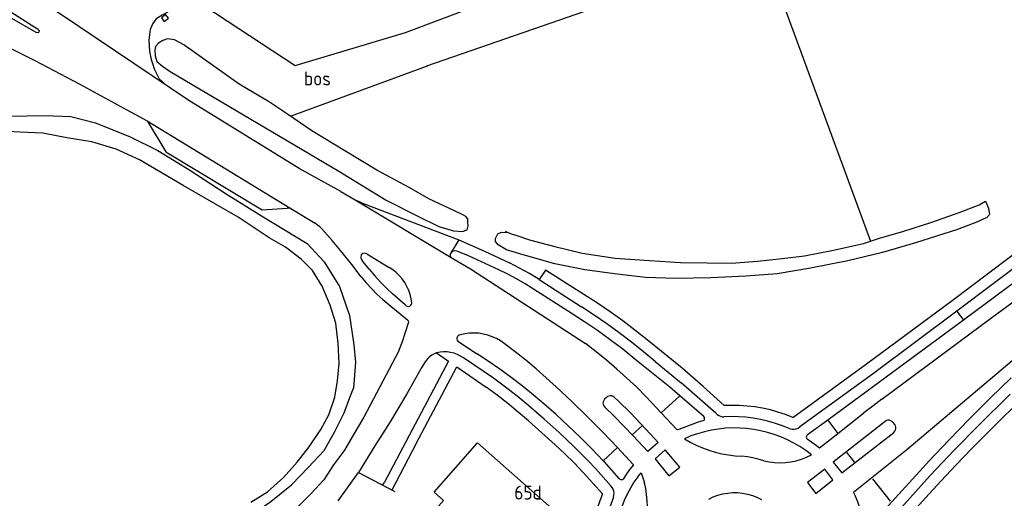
# Model space of a CAD drawing. Header units: metres. Extents: x 226218 to 240385, y 439369 to 449677.
# Tile 164 of 256: x 234520 to 234696, y 444151 to 444237. Entities that reach past the tile are written whole.
import ezdxf

# ---------------------------------------------------------------- set-up
doc = ezdxf.new("R2010")
doc.units = ezdxf.units.M
doc.header["$MEASUREMENT"] = 0
for name, color, linetype in [('FUNKTIEAAND', 253, 'Continuous'), ('HOOFDGEBOUW', 4, 'Continuous'), ('HUISNUMMER', 253, 'Continuous'), ('INSTEEKSLOOT', 153, 'Continuous'), ('KANTVERH', 253, 'Continuous'), ('KANTWATER', 153, 'Continuous'), ('KUNSTWERK', 253, 'Continuous'), ('OVLIJNOBJ', 253, 'Continuous'), ('RASTER', 253, 'Continuous')]:
    doc.layers.add(name, color=color, linetype=linetype)
doc.styles.get("Standard").update_dxf_attribs({"font": 'iso.shx'})

msp = doc.modelspace()

# ---------------------------------------------------------------- linework, layer by layer
at = {"layer": 'HOOFDGEBOUW'}
msp.add_lwpolyline([(234617.64, 444147.39), (234610.35, 444139.1), (234611.96, 444137.68), (234604.27, 444128.95), (234588.48, 444142.85), (234595.71, 444151.07), (234594.03, 444152.55), (234601.78, 444161.35), (234617.64, 444147.39)], dxfattribs=at)
at = {"layer": 'INSTEEKSLOOT'}
msp.add_line((234599.92, 444199.38), (234600.11, 444200.08), dxfattribs=at)
for points in [[(234600.11, 444200.08), (234600.09, 444200.8), (234600.05, 444201.33), (234599.74, 444201.76), (234599.27, 444201.98), (234598.7, 444202.26), (234593.08, 444204.89), (234589.6, 444206.93), (234583.83, 444210.02), (234578.1, 444213.43), (234572.2, 444217.02), (234567.86, 444220), (234564.47, 444222.24), (234559.27, 444225.38), (234549.35, 444232.38), (234547.71, 444233.27), (234546.45, 444233.44), (234545.6, 444233.16), (234544.85, 444232.68), (234544.3, 444232.1), (234544.21, 444231.5), (234544.23, 444230.41), (234544.55, 444229.42), (234545.53, 444228.59), (234546.94, 444227.62), (234577.05, 444209.84), (234585.47, 444204.66), (234591, 444201.86), (234594.88, 444199.93), (234597.48, 444199.19), (234599.13, 444199.09), (234599.92, 444199.38)], [(234561.35, 444150.74), (234564.29, 444152.62), (234567.15, 444155.17), (234569.61, 444157.87), (234571.73, 444160.66), (234573.82, 444163.72), (234575.28, 444166.34), (234576.34, 444169.47), (234576.8, 444172.39), (234577.07, 444175.48), (234576.93, 444179.05), (234576.52, 444182.72), (234575.49, 444185.9), (234574.09, 444189.32), (234572.31, 444192.09), (234570.31, 444194.1), (234567.52, 444196.26), (234564.6, 444197.95), (234559.06, 444201.6), (234549.24, 444207.28), (234541.46, 444211.85), (234537.28, 444213.78), (234532.95, 444215.07), (234528.49, 444215.8), (234524.17, 444216.64), (234520.07, 444216.81), (234515.66, 444217.02)], [(234606.72, 444199.12), (234607.82, 444198.64), (234608.84, 444198.36), (234611.09, 444197.58), (234615.35, 444196.43), (234620.45, 444195.22), (234626.36, 444194.33), (234632.51, 444193.91), (234638.01, 444193.53), (234642.8, 444193.45), (234647.14, 444193.44), (234651.76, 444193.78), (234656.2, 444194.26), (234660.19, 444194.73), (234665.08, 444195.69), (234670.69, 444196.95), (234673.59, 444197.86), (234677.9, 444199.12), (234682.7, 444200.67), (234687.99, 444202.53), (234691.36, 444203.82), (234692.51, 444204.49), (234693.02, 444203.2), (234693.23, 444202.07), (234692.7, 444201.56), (234691.04, 444200.8), (234687.51, 444199.44), (234679.98, 444197.06), (234674.09, 444195.3), (234667.93, 444193.83), (234661.27, 444192.49), (234655.31, 444191.48)], [(234655.31, 444191.48), (234649.72, 444191.08), (234643.47, 444190.81), (234637.22, 444190.66), (234631.77, 444190.85), (234626.23, 444191.49), (234620.98, 444192.24), (234615.62, 444193.28), (234609.94, 444194.92), (234607, 444195.77), (234605.49, 444196.68), (234605.01, 444197.28), (234605.02, 444197.84), (234605.4, 444198.64), (234606.08, 444198.96), (234607.22, 444198.91)], [(234554.74, 444145.73), (234555.96, 444145.79), (234558.49, 444147), (234561.37, 444148.46), (234564.89, 444150.85), (234568.6, 444153.88), (234571.64, 444156.99), (234574.43, 444159.99), (234576.24, 444163.24), (234577.99, 444166.69), (234579.02, 444169.43), (234579.68, 444171.13)]]:
    msp.add_lwpolyline(points, dxfattribs=at)
at = {"layer": 'KANTVERH'}
for p, q in [((234542.8, 444218.82), (234568.48, 444203.14)), ((234542.8, 444218.82), (234546.16, 444213.28)), ((234546.16, 444213.28), (234563.32, 444202.93)), ((234577.39, 444206.19), (234569.93, 444210.31)), ((234577.39, 444206.19), (234579.98, 444204.72)), ((234579.98, 444204.72), (234597.12, 444194.43)), ((234581.56, 444203.99), (234598.46, 444197.55)), ((234686.52, 444186.76), (234708.92, 444203.65)), ((234563.32, 444202.93), (234567.81, 444203.25)), ((234568.48, 444203.14), (234572.8, 444200.53)), ((234711.18, 444202.77), (234687.39, 444184.83)), ((234693.61, 444183.69), (234719.56, 444202.97)), ((234598.46, 444197.55), (234596.95, 444195.12)), ((234598.46, 444197.55), (234603.04, 444195.56)), ((234707.7, 444197.5), (234688.56, 444183.26)), ((234582.05, 444195.05), (234586.04, 444192.65)), ((234600.16, 444194.71), (234598.28, 444195.47)), ((234605.59, 444192.2), (234600.16, 444194.71)), ((234603.04, 444195.56), (234607.51, 444193.45)), ((234582.48, 444192.33), (234581.23, 444193.89)), ((234597.12, 444194.43), (234600.55, 444192.39)), ((234600.55, 444192.39), (234621.08, 444179.1)), ((234613.94, 444192.18), (234612.8, 444190.49)), ((234623.22, 444186.27), (234613.94, 444192.18)), ((234612.8, 444190.49), (234620.36, 444185.63)), ((234588.89, 444185.95), (234586.63, 444187.93)), ((234618.53, 444184.51), (234611.81, 444188.8)), ((234585.95, 444186.04), (234589.38, 444183.25)), ((234671.27, 444175.45), (234686.52, 444186.76)), ((234687.39, 444184.83), (234672.47, 444173.74)), ((234687.39, 444184.83), (234688.56, 444183.26)), ((234688.56, 444183.26), (234664.33, 444165.41)), ((234673.96, 444169.12), (234693.61, 444183.69)), ((234598.29, 444179.49), (234601.63, 444177.3)), ((234638.31, 444174.66), (234632.07, 444179.73)), ((234702.01, 444180), (234678.43, 444160.09)), ((234594.49, 444177.4), (234596.62, 444175.92)), ((234596.62, 444175.92), (234590.11, 444163.66)), ((234592.36, 444175.61), (234591.85, 444174.83)), ((234604.63, 444172.88), (234599.3, 444176.51)), ((234636.15, 444171.29), (234629.91, 444176.29)), ((234633.53, 444175.87), (234638.18, 444172.06)), ((234658.09, 444165.89), (234671.27, 444175.45)), ((234590.86, 444161.2), (234598.11, 444174.9)), ((234598.11, 444174.9), (234603.36, 444171.26)), ((234642.08, 444171.43), (234638.31, 444174.66)), ((234672.47, 444173.74), (234659.33, 444164.18)), ((234644.35, 444166.63), (234638.18, 444172.06)), ((234637.93, 444169.76), (234636.15, 444171.29)), ((234645.85, 444168.01), (234642.08, 444171.43)), ((234696.89, 444170.06), (234691.21, 444164.46)), ((234624.8, 444169.45), (234624.49, 444169.14)), ((234634.61, 444166.71), (234631.93, 444169.57)), ((234634.61, 444166.71), (234637.93, 444169.76)), ((234694.27, 444164.54), (234698.48, 444168.75)), ((234637.39, 444163.73), (234634.61, 444166.71)), ((234648.5, 444168.01), (234645.85, 444168.01)), ((234666.14, 444163.04), (234670.79, 444166.69)), ((234641.01, 444165), (234637.72, 444163.7)), ((234642.21, 444165.31), (234641.01, 444165)), ((234664.33, 444165.41), (234660.71, 444162.77)), ((234664.33, 444165.41), (234666.14, 444163.04)), ((234674.57, 444165.18), (234665.32, 444157.89)), ((234676.28, 444164.64), (234675.99, 444164.99)), ((234590.11, 444163.66), (234585.11, 444154.23)), ((234612.7, 444163.68), (234615.67, 444161.02)), ((234629.39, 444162.8), (234631.23, 444164.44)), ((234637.52, 444163.65), (234637.39, 444163.73)), ((234637.72, 444163.7), (234637.52, 444163.65)), ((234662.83, 444160.44), (234666.14, 444163.04)), ((234666.82, 444156.02), (234676.11, 444163.22)), ((234690.03, 444160.32), (234694.27, 444164.54)), ((234634.04, 444161.41), (234632.2, 444159.82)), ((234660.62, 444162.07), (234662.32, 444160.87)), ((234590.86, 444161.2), (234586.48, 444152.91)), ((234624.23, 444158.16), (234626.77, 444160.53)), ((234662.32, 444160.87), (234662.83, 444160.44)), ((234669.17, 444157.84), (234667.65, 444159.73)), ((234678.43, 444160.09), (234668.9, 444152.51)), ((234621.55, 444158.14), (234622.92, 444156.71)), ((234624.45, 444157.93), (234624.23, 444158.16)), ((234627.11, 444154.96), (234624.45, 444157.93)), ((234665.32, 444157.89), (234666.82, 444156.02)), ((234671.68, 444146.39), (234683.17, 444158.93)), ((234576.89, 444150.98), (234580.53, 444156.03)), ((234580.53, 444156.03), (234587.02, 444152.64)), ((234620.64, 444156.06), (234624.09, 444152.23)), ((234622.92, 444156.71), (234625.62, 444153.67)), ((234630.43, 444155.3), (234631.04, 444156)), ((234631.04, 444156), (234631.59, 444154.23)), ((234584.86, 444153.77), (234585.11, 444154.23)), ((234671.72, 444143.48), (234682.61, 444155.5)), ((234675.51, 444150.94), (234672.39, 444154.94)), ((234668.9, 444152.51), (234669.25, 444151.8)), ((234673.24, 444142.11), (234681.79, 444151.56))]:
    msp.add_line(p, q, dxfattribs=at)
for points in [[(234569.93, 444210.31), (234550.27, 444222.43), (234527.32, 444237.82), (234518.93, 444243.34), (234516.77, 444244.91), (234514.88, 444246.69), (234513.22, 444248.71), (234511.81, 444250.9), (234510.43, 444253.31), (234509.76, 444255.65), (234509.33, 444258.45), (234509.01, 444261), (234509.19, 444263.61), (234509.43, 444266), (234509.86, 444267.5), (234510.69, 444268.98), (234514.41, 444275.94), (234518.3, 444283.18), (234521.89, 444290.04)], [(234589.3, 444261.84), (234545.5, 444237.69), (234544.45, 444237.04), (234543.81, 444236.16), (234543.34, 444235.09), (234543.11, 444233.23), (234543.26, 444231.18), (234543.55, 444229.77), (234544.15, 444227.99), (234544.95, 444226.29), (234545.49, 444225.84), (234545.95, 444225.33)], [(234523.51, 444234.83), (234523.48, 444234.7), (234523.42, 444234.56), (234523.29, 444234.53), (234522.99, 444234.55), (234509.92, 444242.15), (234503.65, 444245.85), (234503.21, 444246.11), (234502.77, 444246.36), (234502.53, 444246.75), (234502.49, 444247.15), (234502.52, 444247.48), (234502.78, 444247.72), (234503.14, 444247.79), (234503.4, 444247.77), (234503.7, 444247.74), (234522.74, 444235.51), (234523.07, 444235.32), (234523.34, 444235.19), (234523.44, 444235.06), (234523.51, 444234.96), (234523.51, 444234.83)], [(234496.1, 444233.51), (234497.84, 444234.34), (234499.52, 444234.84), (234501.16, 444235.37), (234503.24, 444235.58), (234505.29, 444235.79), (234507.17, 444235.93), (234508.86, 444235.67), (234511.93, 444234.71), (234516.54, 444232.66), (234522.77, 444229.55), (234530.67, 444225.42), (234539.21, 444220.77), (234542.8, 444218.82)], [(234579.98, 444204.72), (234580.76, 444204.33), (234581.56, 444203.99)], [(234568.48, 444203.14), (234568.27, 444203.22), (234568.04, 444203.25), (234567.81, 444203.25)], [(234574, 444199.52), (234573.62, 444199.88), (234573.22, 444200.22), (234572.8, 444200.53)], [(234581, 444190.98), (234579.34, 444193.18), (234577.61, 444195.34), (234575.83, 444197.46), (234574, 444199.52)], [(234581.27, 444195.13), (234581.11, 444194.96), (234581, 444194.75), (234580.95, 444194.52), (234580.98, 444194.29), (234581.07, 444194.07), (234581.23, 444193.89)], [(234582.05, 444195.05), (234581.8, 444195.14), (234581.54, 444195.17), (234581.27, 444195.13)], [(234596.95, 444195.12), (234596.89, 444194.94), (234596.9, 444194.74), (234596.98, 444194.57), (234597.12, 444194.43)], [(234598.28, 444195.47), (234598.04, 444195.57), (234597.79, 444195.61), (234597.54, 444195.58), (234597.31, 444195.48), (234597.11, 444195.32), (234596.95, 444195.12)], [(234612.8, 444190.49), (234611.07, 444191.54), (234609.3, 444192.52), (234607.51, 444193.45)], [(234582.48, 444192.33), (234583.44, 444191.16), (234584.45, 444190.04), (234585.52, 444188.96), (234586.63, 444187.93)], [(234590.06, 444186.3), (234589.95, 444187.07), (234589.76, 444187.83), (234589.51, 444188.56), (234589.19, 444189.27), (234588.8, 444189.95), (234588.35, 444190.59), (234587.85, 444191.18), (234587.29, 444191.72), (234586.69, 444192.21), (234586.04, 444192.65)], [(234611.81, 444188.8), (234610.3, 444189.72), (234608.75, 444190.6), (234607.18, 444191.42), (234605.59, 444192.2)], [(234581, 444190.98), (234581.9, 444189.91), (234582.85, 444188.88), (234583.85, 444187.89), (234584.88, 444186.95), (234585.95, 444186.04)], [(234588.89, 444185.95), (234589.05, 444185.79), (234589.26, 444185.71), (234589.48, 444185.7), (234589.7, 444185.76), (234589.88, 444185.9), (234590.01, 444186.08), (234590.06, 444186.3)], [(234632.07, 444179.73), (234629.91, 444181.45), (234627.72, 444183.1), (234625.49, 444184.71), (234623.22, 444186.27)], [(234629.91, 444176.29), (234627.72, 444178.04), (234625.48, 444179.74), (234623.2, 444181.39), (234620.88, 444182.97), (234618.53, 444184.51)], [(234633.53, 444175.87), (234631.43, 444177.61), (234629.29, 444179.32), (234627.11, 444180.97), (234624.89, 444182.57), (234622.64, 444184.13), (234620.36, 444185.63)], [(234587.77, 444177.79), (234588.39, 444179.43), (234588.96, 444181.1), (234589.48, 444182.78)], [(234589.48, 444182.78), (234589.52, 444182.95), (234589.48, 444183.12), (234589.38, 444183.25)], [(234598.73, 444180.63), (234598.53, 444180.58), (234598.35, 444180.46), (234598.21, 444180.3), (234598.13, 444180.1), (234598.12, 444179.88), (234598.17, 444179.67), (234598.29, 444179.49)], [(234606.58, 444179.05), (234605.9, 444179.53), (234605.19, 444179.94), (234604.43, 444180.29), (234603.65, 444180.57), (234602.85, 444180.77), (234602.02, 444180.89), (234601.2, 444180.94), (234600.37, 444180.91), (234599.55, 444180.81), (234598.73, 444180.63)], [(234615.83, 444171.32), (234614.06, 444172.96), (234612.25, 444174.55), (234610.4, 444176.1), (234608.51, 444177.6), (234606.58, 444179.05)], [(234631.93, 444169.57), (234630.21, 444171.26), (234628.46, 444172.91), (234626.67, 444174.52), (234624.84, 444176.09), (234622.98, 444177.61), (234621.08, 444179.1)], [(234587.77, 444177.79), (234581.48, 444165.91), (234579.6, 444162.69), (234578.03, 444160.01), (234576.07, 444157.41), (234574.34, 444154.73), (234572.08, 444152.3), (234569.65, 444149.86), (234566.98, 444147.45), (234564.37, 444145.71), (234561.49, 444144.16), (234557.79, 444142.52), (234551.19, 444140.06), (234538.43, 444135.98), (234505.07, 444125.35), (234472.94, 444115.22), (234426.43, 444101.7), (234395.94, 444092.57), (234376.11, 444086.61), (234353.9, 444078.98), (234334.24, 444072.46)], [(234594.49, 444177.4), (234594.05, 444177.22), (234593.64, 444176.99), (234593.25, 444176.71), (234592.91, 444176.38), (234592.61, 444176.02), (234592.36, 444175.61)], [(234599.3, 444176.51), (234598.77, 444176.84), (234598.2, 444177.12), (234597.61, 444177.34), (234597, 444177.49), (234596.37, 444177.57), (234595.74, 444177.58), (234595.11, 444177.53), (234594.49, 444177.4)], [(234613.62, 444168.33), (234611.71, 444169.94), (234609.76, 444171.5), (234607.78, 444173.02), (234605.76, 444174.5), (234603.71, 444175.92), (234601.63, 444177.3)], [(234591.85, 444174.83), (234589.17, 444170.11), (234586.23, 444165.12), (234583.48, 444160.82), (234580.53, 444156.03)], [(234610.95, 444167.97), (234608.89, 444169.66), (234606.79, 444171.3), (234604.63, 444172.88)], [(234697.07, 444172.96), (234693.34, 444169.32), (234689.66, 444165.63), (234686.02, 444161.91), (234682.42, 444158.14)], [(234612.7, 444163.68), (234610.92, 444165.29), (234609.08, 444166.85), (234607.21, 444168.37), (234605.31, 444169.84), (234603.36, 444171.26)], [(234626.77, 444160.53), (234624.11, 444163.3), (234621.4, 444166.03), (234618.64, 444168.7), (234615.83, 444171.32)], [(234624.23, 444158.16), (234622.2, 444160.28), (234620.12, 444162.36), (234617.99, 444164.4), (234615.83, 444166.39), (234613.62, 444168.33)], [(234624.49, 444169.14), (234624.33, 444168.93), (234624.23, 444168.69), (234624.19, 444168.43), (234624.23, 444168.17), (234624.33, 444167.93), (234624.5, 444167.73)], [(234626.21, 444169.49), (234625.99, 444169.63), (234625.75, 444169.71), (234625.5, 444169.74), (234625.24, 444169.7), (234625, 444169.6), (234624.8, 444169.45)], [(234634.03, 444161.4), (234631.85, 444163.79), (234629.1, 444166.68), (234626.95, 444168.79), (234626.21, 444169.49)], [(234642.18, 444166.02), (234640.07, 444167.9), (234637.93, 444169.76)], [(234673.96, 444169.12), (234672.36, 444167.92), (234670.79, 444166.69)], [(234621.55, 444158.14), (234618.98, 444160.68), (234616.36, 444163.17), (234613.68, 444165.6), (234610.95, 444167.97)], [(234624.5, 444167.73), (234626.17, 444166.12), (234629.65, 444162.53), (234632.2, 444159.82)], [(234644.35, 444166.63), (234644.59, 444166.41), (234644.86, 444166.23), (234645.15, 444166.1), (234645.46, 444166.01), (234645.78, 444165.97)], [(234658.09, 444165.89), (234656.78, 444166.4), (234655.44, 444166.85), (234654.08, 444167.22), (234652.7, 444167.53), (234651.31, 444167.76), (234649.91, 444167.92), (234648.5, 444168.01)], [(234642.21, 444165.31), (234642.32, 444165.48), (234642.34, 444165.67), (234642.3, 444165.86), (234642.18, 444166.02)], [(234657.3, 444163.97), (234656.08, 444164.46), (234654.84, 444164.88), (234653.58, 444165.24), (234652.3, 444165.53), (234651.01, 444165.76), (234649.71, 444165.91), (234648.4, 444166), (234647.09, 444166.02), (234645.78, 444165.97)], [(234675.99, 444164.99), (234675.8, 444165.17), (234675.57, 444165.3), (234675.32, 444165.37), (234675.06, 444165.37), (234674.8, 444165.31), (234674.57, 444165.18)], [(234661.42, 444159.21), (234660.41, 444159.97), (234659.35, 444160.67), (234658.26, 444161.31), (234657.13, 444161.88), (234655.97, 444162.39), (234654.78, 444162.83), (234653.57, 444163.2), (234652.34, 444163.51), (234651.1, 444163.74), (234649.84, 444163.9), (234648.58, 444163.98), (234647.31, 444164), (234646.05, 444163.94), (234644.79, 444163.81), (234643.54, 444163.6), (234642.3, 444163.33), (234641.09, 444162.98), (234639.89, 444162.57), (234638.72, 444162.09)], [(234657.3, 444163.97), (234657.63, 444163.84), (234657.98, 444163.78), (234658.34, 444163.78), (234658.7, 444163.85), (234659.03, 444163.99), (234659.33, 444164.18)], [(234676.11, 444163.22), (234676.28, 444163.42), (234676.41, 444163.65), (234676.47, 444163.9), (234676.47, 444164.16), (234676.4, 444164.41), (234676.28, 444164.64)], [(234691.21, 444164.46), (234686.88, 444160.01), (234682.61, 444155.5)], [(234638.72, 444162.09), (234639.76, 444161.48), (234640.84, 444160.94), (234641.95, 444160.46), (234643.08, 444160.04), (234644.23, 444159.69), (234645.41, 444159.41), (234646.59, 444159.19), (234647.79, 444159.04), (234648.99, 444158.96)], [(234660.71, 444162.77), (234660.59, 444162.66), (234660.52, 444162.52), (234660.5, 444162.36), (234660.54, 444162.2), (234660.62, 444162.07)], [(234620.64, 444156.06), (234619.03, 444157.76), (234617.37, 444159.41), (234615.67, 444161.02)], [(234629.65, 444157.41), (234628.22, 444158.98), (234626.77, 444160.53)], [(234633.5, 444158.48), (234635.93, 444155.47), (234637.89, 444157.02), (234635.31, 444160.09), (234633.5, 444158.48)], [(234690.03, 444160.32), (234687.25, 444157.43), (234684.51, 444154.51), (234681.79, 444151.56)], [(234652.89, 444158.14), (234651.93, 444158.41), (234650.96, 444158.65), (234649.98, 444158.83), (234648.99, 444158.96)], [(234652.89, 444158.14), (234653.84, 444157.94), (234654.81, 444157.83), (234655.79, 444157.8), (234656.77, 444157.84), (234657.73, 444157.96), (234658.69, 444158.16), (234659.63, 444158.44), (234660.54, 444158.79), (234661.42, 444159.21)], [(234629.65, 444157.41), (234628.99, 444156.63), (234628.39, 444155.8), (234627.85, 444154.94)], [(234663.78, 444156.66), (234660.72, 444154.24), (234662.17, 444152.32), (234665.26, 444154.76), (234663.78, 444156.66)], [(234630.43, 444155.3), (234629.73, 444154.3), (234629.09, 444153.25), (234628.52, 444152.17), (234628, 444151.07), (234627.55, 444149.93), (234627.17, 444148.77), (234626.85, 444147.59), (234626.6, 444146.39), (234626.42, 444145.18), (234626.31, 444143.96)], [(234627.11, 444154.96), (234627.23, 444154.85), (234627.39, 444154.78), (234627.56, 444154.78), (234627.72, 444154.83), (234627.85, 444154.94)], [(234631.53, 444145.63), (234631.78, 444146.69), (234631.96, 444147.76), (234632.08, 444148.84), (234632.12, 444149.93), (234632.09, 444151.01), (234631.99, 444152.1), (234631.83, 444153.17), (234631.59, 444154.23)], [(234626.06, 444151.63), (234626.15, 444151.98), (234626.17, 444152.35), (234626.13, 444152.71), (234626.02, 444153.06), (234625.85, 444153.38), (234625.62, 444153.67)], [(234643.08, 444151.32), (234643.88, 444151.7), (234644.72, 444152.01), (234645.58, 444152.24), (234646.46, 444152.39), (234647.34, 444152.46), (234648.23, 444152.46), (234649.12, 444152.37), (234650, 444152.2), (234650.86, 444151.96), (234651.69, 444151.64), (234652.49, 444151.25)], [(234624.09, 444152.23), (234623.62, 444151.02), (234623.22, 444149.79), (234622.89, 444148.53), (234622.62, 444147.27), (234622.42, 444145.98), (234622.3, 444144.69)], [(234626.06, 444151.63), (234625.6, 444150.37), (234625.2, 444149.08), (234624.88, 444147.78), (234624.62, 444146.46), (234624.44, 444145.13), (234624.32, 444143.8), (234624.28, 444142.45)], [(234670.82, 444146.61), (234670.61, 444147.67), (234670.36, 444148.73), (234670.04, 444149.77), (234669.67, 444150.79), (234669.25, 444151.8)]]:
    msp.add_lwpolyline(points, dxfattribs=at)
at = {"layer": 'KANTWATER'}
msp.add_lwpolyline([(234518.35, 444219.66), (234524.47, 444219.79), (234529.17, 444219.56), (234533.6, 444218.46), (234539.78, 444215.98), (234544.73, 444213.51), (234550.23, 444210.15), (234556.95, 444205.76), (234563.22, 444201.86), (234571.38, 444196.9), (234574.42, 444193.66), (234577.14, 444189.25), (234578.93, 444184.09), (234579.71, 444178.84), (234580.04, 444175.77), (234579.68, 444171.13)], dxfattribs=at)
at = {"layer": 'KUNSTWERK'}
msp.add_lwpolyline([(234546.6, 444237.15), (234546.09, 444237.77), (234545.36, 444237.19), (234545.84, 444236.52), (234546.6, 444237.15)], dxfattribs=at)
at = {"layer": 'OVLIJNOBJ'}
msp.add_lwpolyline([(234551.01, 444240.73), (234569.23, 444228.67), (234588.96, 444234.56), (234601.45, 444239.29), (234601.26, 444239.77)], dxfattribs=at)
at = {"layer": 'RASTER'}
for p, q in [((234652.51, 444250.15), (234671.97, 444197.35)), ((234592.75, 444228.61), (234627.35, 444240.66)), ((234568.4, 444219.63), (234592.87, 444228.65))]:
    msp.add_line(p, q, dxfattribs=at)

# ---------------------------------------------------------------- texts
at = {"layer": 'FUNKTIEAAND'}
msp.add_text('bos', height=2.5, dxfattribs=at).set_placement((234570.8, 444225.13))
at = {"layer": 'HUISNUMMER'}
msp.add_text('65d', height=2.5, dxfattribs=at).set_placement((234608.36, 444151.23))

doc.saveas('drawing.dxf')
